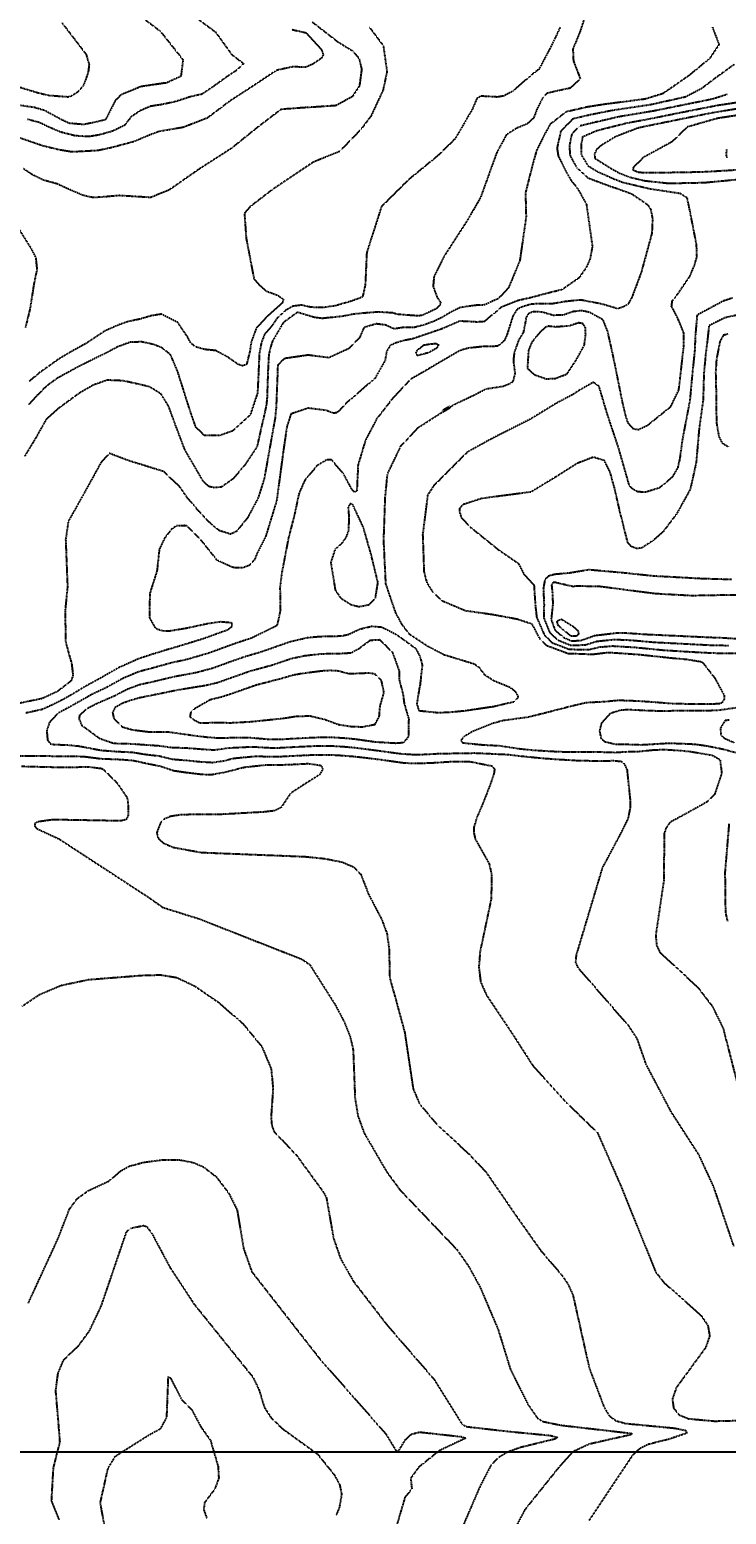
# Model space of a CAD drawing. Header units: feet. Extents: x 2234729 to 2255890, y 588345 to 614924.
# Tile 46 of 88: x 2246759 to 2247170, y 594634 to 595510. Entities that reach past the tile are written whole.
import ezdxf

# ---------------------------------------------------------------- set-up
doc = ezdxf.new("R2010")
doc.units = ezdxf.units.FT
doc.header["$MEASUREMENT"] = 0
doc.linetypes.add('OhDOT_USTN3', pattern=[0.22, 0.165, -0.055])
for name, color, linetype in [('DT_X_Contour_Major', 132, 'OhDOT_USTN3'), ('DT_X_Contour_Minor', 136, 'OhDOT_USTN3'), ('DT_X_Contour_Text', 251, 'Continuous')]:
    doc.layers.add(name, color=color, linetype=linetype)
doc.styles.add('L100', font='cceo.shx', dxfattribs={"height": 2})
picture_1 = doc.add_image_def('image1.sid', size_in_pixel=(17786, 6468))

msp = doc.modelspace()

# ---------------------------------------------------------------- linework, layer by layer
at = {"layer": 'DT_X_Contour_Major'}
for points in [[(2246823.37, 595518.49), (2246836.05, 595508.87), (2246849.53, 595491.91), (2246848.28, 595482.18), (2246839.64, 595478.21), (2246838.34, 595478.1), (2246824.65, 595476.08), (2246812.81, 595471.2), (2246809.57, 595467.82), (2246803.8, 595456.58), (2246799.74, 595455.51), (2246790.91, 595453.71), (2246782.3, 595454.46), (2246777.6, 595456.72), (2246767.96, 595461.96), (2246761.96, 595463.75), (2246753.59, 595464.97)], [(2247071.99, 595511.24), (2247069.09, 595504.93), (2247066.06, 595498.84), (2247059.44, 595486.29), (2247055.55, 595483.39), (2247043.94, 595473.36), (2247038.72, 595470.58), (2247034.93, 595469.93), (2247025.26, 595470.47), (2247022.74, 595468.95), (2247020.26, 595463.02), (2247014.01, 595452.16), (2247009.82, 595445.11), (2246999.62, 595435.19), (2246982.57, 595421.2), (2246966.55, 595405.32), (2246957.87, 595378.2), (2246957.23, 595364.1), (2246956.95, 595358.91), (2246955.38, 595351.96), (2246948.58, 595349.49), (2246939.29, 595346.81), (2246932.19, 595345.8), (2246925.01, 595345.95), (2246919.54, 595347.23), (2246914.3, 595346.55), (2246909.8, 595344.02), (2246905.33, 595339.92), (2246901.62, 595334.64), (2246897.58, 595329.98), (2246895.66, 595324.72), (2246894.53, 595318.71), (2246894, 595306.89), (2246893.46, 595295.35), (2246889.18, 595282.6), (2246878.67, 595272.98), (2246871.47, 595270.42), (2246862.06, 595270.43), (2246857.08, 595275.31), (2246853.66, 595285.13), (2246846.49, 595307.78), (2246842.21, 595317.99), (2246836.82, 595322.23), (2246831.83, 595324.1), (2246825.26, 595325.51), (2246818.59, 595325.43), (2246810.96, 595322.64), (2246805.58, 595319.73), (2246787.74, 595310.9), (2246775.49, 595304.19), (2246768.92, 595299.41), (2246763.18, 595293.65), (2246758.54, 595288.64)], [(2247174.41, 594792.27), (2247162.52, 594827.32), (2247153.85, 594846.06), (2247137.43, 594871.53), (2247122.7, 594899.41), (2247117.48, 594914.48), (2247112.75, 594921.73), (2247082.59, 594956.39), (2247081.24, 594959.59), (2247081.57, 594963.88), (2247097.02, 595015.47), (2247108.47, 595036.96), (2247112.2, 595044.58), (2247113.39, 595050.69), (2247113.51, 595054.49), (2247111.58, 595073.12), (2247109.99, 595076.57), (2247108.32, 595077.92), (2247103.91, 595078.41), (2247098.95, 595078.34), (2247089.46, 595078.37), (2247082.38, 595078.49), (2247070.49, 595079.22), (2247062.35, 595079.79), (2247051.3, 595080.86), (2247040.66, 595082.07), (2247021.74, 595082.93), (2247000.67, 595082.59), (2246991.06, 595082.1), (2246984.94, 595082.06), (2246978.05, 595082.52), (2246971.71, 595083.35), (2246965.33, 595084.24), (2246959.22, 595085.03), (2246950.95, 595086.11), (2246943.97, 595086.72), (2246936.77, 595087.16), (2246930.74, 595087.21), (2246922.9, 595086.9), (2246915.27, 595086.51), (2246906.53, 595086.03), (2246899.54, 595086.05), (2246891, 595086.62), (2246884.83, 595086.37), (2246876.64, 595085.92), (2246875.59, 595085.8), (2246867.82, 595084.74), (2246859.11, 595085.33), (2246852.36, 595085.86), (2246842.44, 595086.25), (2246835.86, 595087.18), (2246825.43, 595087.92), (2246819.31, 595088.37), (2246808.65, 595088.66), (2246800.51, 595091.47), (2246790.14, 595099.07), (2246788.36, 595103.14), (2246788.73, 595105.59), (2246793.17, 595109.5), (2246798.68, 595112.34), (2246809.27, 595116.93), (2246816.56, 595120.76), (2246823.68, 595123.42), (2246834.57, 595125.88), (2246844.02, 595128.18), (2246857.2, 595130.6), (2246867.53, 595133.38), (2246876.32, 595136.6), (2246885.67, 595139.91), (2246896.22, 595143.02), (2246912.46, 595148.74), (2246923.19, 595151.23), (2246930.44, 595151.88), (2246942.65, 595152.14), (2246946.89, 595152.98), (2246953.79, 595156.19), (2246960.73, 595157.86), (2246966.6, 595157.43), (2246975.13, 595153.15), (2246978.98, 595150.48), (2246986.73, 595144.74), (2246989.29, 595139.95), (2246990.6, 595134.93), (2246989.24, 595122.65), (2246988.92, 595121.59), (2246987.42, 595112.09), (2246988.62, 595108.1), (2246999.32, 595107.01), (2247006.15, 595107.14), (2247016.07, 595108.13), (2247033.01, 595110.64), (2247041.16, 595112.59), (2247044.57, 595113.29), (2247047.12, 595115.67), (2247047.2, 595116.77), (2247045.82, 595119.01), (2247042.51, 595121.71), (2247032.8, 595125.66), (2247027.57, 595129.05), (2247024.56, 595133.17), (2247021.55, 595135.38), (2247016.35, 595137.02), (2247003.62, 595140.89), (2246993.82, 595145.99), (2246983.17, 595153.05), (2246978.75, 595158.83), (2246975.04, 595165.71), (2246969.19, 595182.78), (2246967.93, 595208.45), (2246968.8, 595233.48), (2246970.15, 595247.64), (2246978.12, 595264.27), (2246988.45, 595275.17), (2247009.36, 595288.61), (2247021.29, 595294.26), (2247028.19, 595297.85), (2247038.32, 595299.4), (2247042.59, 595301.16), (2247044.27, 595302.34), (2247045.49, 595306.69), (2247044.54, 595314.51), (2247045.09, 595319.36), (2247047.67, 595326.67), (2247050.44, 595331.23), (2247051.45, 595336.27), (2247052.12, 595340.16), (2247053.82, 595342.66), (2247056.26, 595343.52), (2247061.2, 595343.31), (2247067.82, 595341.37), (2247074.02, 595341.59), (2247079.46, 595343.54), (2247084.59, 595344.14), (2247089.22, 595343.2), (2247097.01, 595338.85), (2247099.8, 595331.67), (2247101.82, 595322.88), (2247104.19, 595311.88), (2247108.41, 595290.69), (2247110.27, 595282.59), (2247111.86, 595277.74), (2247114.89, 595274.43), (2247118.16, 595273.86), (2247123.46, 595276.35), (2247137.22, 595287.4), (2247141.93, 595297.17), (2247142.79, 595304.33), (2247144.84, 595322.59), (2247144.87, 595330.91), (2247141.14, 595339.96), (2247137.7, 595346.5), (2247138.11, 595349.84), (2247140.82, 595353.07), (2247148.49, 595364.27), (2247151.17, 595370.7), (2247152.68, 595375.8), (2247152.4, 595382.98), (2247148.56, 595402.63), (2247146.91, 595410.41), (2247142.76, 595413.01), (2247124.43, 595415.78), (2247109.51, 595419.37), (2247108.13, 595419.78), (2247103.91, 595421.42), (2247093.86, 595425.91), (2247088.76, 595429.04), (2247084.48, 595436.03), (2247084.64, 595442.6), (2247085.38, 595446.63), (2247093.61, 595450.23), (2247111.33, 595454.69), (2247125.05, 595457.21), (2247142.26, 595460.71), (2247164.51, 595465.07), (2247187.8, 595468.65)], [(2246758.31, 594758.68), (2246775.78, 594796.63), (2246782.56, 594814.06), (2246787.3, 594820.45), (2246793.62, 594824.95), (2246805.91, 594830.71), (2246812.76, 594836.64), (2246817.92, 594839.49), (2246826.51, 594841.78), (2246837.04, 594843.15), (2246847.27, 594843.17), (2246855.43, 594841.64), (2246861.49, 594839.05), (2246869.08, 594833.24), (2246876.69, 594823.17), (2246881.41, 594813.65), (2246885.22, 594790.93), (2246890.1, 594777.12), (2246929.92, 594726.11), (2246969.08, 594681.61), (2246975.29, 594671.4), (2246976.72, 594671.47), (2246980.64, 594678.05), (2246984.09, 594681.35), (2246989.07, 594682.63), (2247013.85, 594679.9), (2247016.27, 594679.04), (2247000.73, 594671.66), (2246988.41, 594661.78), (2246983.76, 594655.32), (2246984.49, 594649.03), (2246980.44, 594644.21), (2246973.61, 594621.09)]]:
    msp.add_lwpolyline(points, dxfattribs=at)
at = {"layer": 'DT_X_Contour_Minor'}
for points in [[(2246778.19, 595513.65), (2246792.41, 595495.07), (2246794.13, 595489.07), (2246793.6, 595484.74), (2246792.14, 595480.3), (2246790.49, 595476.22), (2246787.52, 595472.91), (2246783.96, 595470.62), (2246781.83, 595469.91), (2246770.39, 595470.78), (2246764.32, 595472.2), (2246751.3, 595476.2)], [(2246925.67, 595514.29), (2246940.66, 595502.67), (2246949.69, 595497.07), (2246953.45, 595492.46), (2246954.87, 595486.31), (2246953.57, 595476.59), (2246949.32, 595470.15), (2246939.72, 595464.89), (2246930.03, 595464.2), (2246920.45, 595463.62), (2246907.35, 595462.66), (2246893.44, 595452.04), (2246877.91, 595439.56), (2246858.68, 595427.2), (2246841.45, 595415.19), (2246830.45, 595410.69), (2246811.83, 595411.81), (2246800.38, 595410.82), (2246795.93, 595410.75), (2246790.92, 595411.84), (2246782.92, 595415.21), (2246775.15, 595418.77), (2246767.42, 595420.88), (2246760.41, 595424.28), (2246755.38, 595427.67)], [(2246851.84, 595520.85), (2246868.63, 595508.35), (2246878.14, 595495.16), (2246885.23, 595489.69), (2246880.53, 595485.28), (2246875.56, 595482.03), (2246867.12, 595475.94), (2246860.64, 595471.6), (2246853.52, 595470), (2246845.22, 595467.28), (2246837.34, 595465.56), (2246830.26, 595464.46), (2246824.19, 595461.82), (2246818.8, 595458.14), (2246814.98, 595453.2), (2246807.92, 595449.8), (2246800.44, 595447.67), (2246794.17, 595446.6), (2246786.01, 595447.05), (2246777.38, 595449.25), (2246770.4, 595452.22), (2246764.59, 595455.02), (2246757.74, 595456.75)], [(2247087.41, 595520.09), (2247083.61, 595508.32), (2247079.46, 595498.29), (2247079.76, 595491.31), (2247083.82, 595480.73), (2247077.98, 595475.19), (2247071.64, 595473.84), (2247064.27, 595472.18), (2247061.74, 595469.69), (2247058.37, 595463.08), (2247056.38, 595457.65), (2247052.68, 595454.18), (2247046.23, 595451.53), (2247041.08, 595448.21), (2247040.35, 595447.88), (2247034.53, 595437.14), (2247025, 595410.75), (2247017.35, 595397.46), (2247003.72, 595376.41), (2246997.55, 595363.99), (2246997.01, 595358.25), (2246999.42, 595351.76), (2247001.5, 595348.7), (2247001.01, 595347.39), (2246999.02, 595345.15), (2246990.43, 595341.08), (2246987.44, 595340.92), (2246976.36, 595341.73), (2246973.21, 595342.59), (2246964.74, 595343.18), (2246956.67, 595342.53), (2246950.14, 595341.9), (2246943.36, 595340.58), (2246931.59, 595339.37), (2246927.1, 595339.92), (2246917.04, 595343.01), (2246908.78, 595337.02), (2246908.26, 595336.18), (2246902.36, 595326.19), (2246901.58, 595323.91), (2246900.12, 595318.11), (2246899.63, 595308.71), (2246899.05, 595292.17)], [(2246913.62, 595509.79), (2246921.96, 595507.91), (2246931.12, 595498.05), (2246932.27, 595494.87), (2246931.04, 595492.7), (2246926.11, 595489.39), (2246922, 595487.59), (2246914.1, 595487.72), (2246904.81, 595485.73), (2246903.62, 595484.96), (2246893.38, 595478.13), (2246887.46, 595474.26), (2246876.69, 595467.28), (2246871.94, 595463.63), (2246863.88, 595457.58), (2246849.6, 595452.04), (2246841.36, 595450.63), (2246835.37, 595449.65), (2246828.6, 595447.02), (2246820.55, 595443.63), (2246807.78, 595440.17), (2246799.39, 595438.38), (2246790.91, 595437.9), (2246784, 595437.55), (2246775.87, 595438.91), (2246767.2, 595441.03), (2246761.32, 595443.02), (2246752.36, 595446.11)], [(2246959.55, 595511.02), (2246967.66, 595500.18), (2246969.81, 595484.87), (2246967.43, 595473.87), (2246960.47, 595458.91), (2246954.46, 595450.86), (2246941.9, 595437.89), (2246926.32, 595431.53), (2246902.81, 595415.79), (2246889.02, 595405.22), (2246886.05, 595401.81), (2246885.79, 595400.66), (2246886.78, 595386.64), (2246891.36, 595362.73), (2246893.88, 595359.76), (2246898.74, 595355.52), (2246905.43, 595353.03), (2246908.74, 595350.54), (2246908.21, 595348.56), (2246899.74, 595341.03), (2246899.06, 595340.4), (2246892.81, 595333.77), (2246889.75, 595325.53), (2246888.96, 595320.06), (2246886.98, 595312.22), (2246884.54, 595311.4), (2246881.92, 595312.34), (2246875.52, 595316.83), (2246868.82, 595320.42), (2246862.31, 595321.07), (2246856.96, 595322.62), (2246854.17, 595324.74), (2246852.09, 595328.66), (2246846.46, 595336.97), (2246836.77, 595341.89), (2246831.1, 595341.02), (2246830.08, 595340.73), (2246823.96, 595338.94), (2246817.5, 595337.64), (2246811.83, 595335.7), (2246803.46, 595332.01), (2246792.58, 595324.75), (2246783.43, 595319.73), (2246776.13, 595315.35), (2246764.38, 595306.99), (2246758.81, 595302.22)], [(2247161.72, 595511.19), (2247165.64, 595500.91), (2247160.13, 595492.73), (2247159.17, 595491.9), (2247147.86, 595482.55), (2247132.6, 595471.96), (2247122.07, 595468.72), (2247098.54, 595465.7), (2247087.61, 595463.99), (2247075.42, 595461.15), (2247066.04, 595453.85), (2247062.89, 595448.24), (2247058.01, 595438.42), (2247055.7, 595430.16), (2247051.49, 595413.49), (2247051.86, 595399.18), (2247048.15, 595373.46), (2247041.57, 595357.6), (2247035.43, 595350.95), (2247032.05, 595349.58)], [(2247174.55, 595489.09), (2247162.52, 595480.41), (2247155.5, 595475), (2247145.8, 595469.95), (2247125.46, 595465.4), (2247102.8, 595462.03), (2247089.61, 595459.4), (2247079.41, 595456.98), (2247072.31, 595449.82), (2247070.11, 595439.9), (2247070.82, 595435.15), (2247076.08, 595424.74), (2247078.55, 595420.6), (2247082.24, 595415.97), (2247087.43, 595406.74), (2247090.94, 595381.92), (2247089.55, 595374.29), (2247087.3, 595369.31), (2247082.97, 595363.2), (2247073, 595356.3), (2247064.29, 595354.18), (2247055.68, 595351.84), (2247047.7, 595350.04), (2247046.72, 595349.78), (2247037.05, 595345.93), (2247033.94, 595343.11), (2247030.88, 595340.62), (2247027.33, 595337.52), (2247022.5, 595337.2), (2247021.48, 595337.36), (2247012.71, 595337.76), (2247002.44, 595333.3), (2247001.55, 595332.98), (2246993.23, 595330.14), (2246984.84, 595327.29), (2246979.55, 595326.31), (2246974.81, 595324.87), (2246971.66, 595323.36), (2246969.64, 595319.95), (2246968.65, 595314.46), (2246962.76, 595304.11), (2246946.29, 595289.84), (2246941.22, 595284.59), (2246940.04, 595283.69), (2246938.16, 595283.49), (2246933.92, 595285.11), (2246923.33, 595286.46), (2246913.15, 595283.03), (2246910.71, 595275.26), (2246908.58, 595260.52), (2246904.75, 595231.94), (2246898.24, 595210.72), (2246893.14, 595200.72), (2246891.59, 595196.87), (2246888.74, 595193.78), (2246884.5, 595192.22), (2246879.11, 595192.42), (2246869.73, 595196.67), (2246860.09, 595208.78), (2246851.89, 595216.96), (2246850.59, 595217.17), (2246845.78, 595217.12), (2246842.68, 595215), (2246838.68, 595209.85), (2246835.51, 595203.16), (2246834.18, 595190.63), (2246829.89, 595177.01), (2246829.78, 595162.78), (2246833.03, 595157.08)], [(2247170.45, 595471.45), (2247161.84, 595468.72), (2247151.81, 595466.69), (2247127.13, 595461.7), (2247107.07, 595458.36), (2247091.61, 595454.82), (2247083.39, 595452.81), (2247078.85, 595448.23), (2247077.37, 595441.25), (2247077.79, 595435.37), (2247081.74, 595428.23), (2247088.13, 595422.4), (2247089.32, 595421.91), (2247102.16, 595417.12), (2247104.59, 595416.37), (2247114.19, 595412.87), (2247123.37, 595406.62), (2247125.3, 595403.83), (2247126.4, 595398.16), (2247126.06, 595389.77), (2247119.84, 595366.75), (2247114.24, 595351.8), (2247111.99, 595347.76), (2247108.93, 595346.01), (2247105.9, 595345.11), (2247096.5, 595347.86), (2247084.07, 595350.25), (2247083.12, 595350.21), (2247074.8, 595349.29), (2247067.23, 595347.99), (2247055.24, 595347.88), (2247050.14, 595346.37), (2247046.63, 595344.86), (2247044.04, 595340.77), (2247040.56, 595329.65), (2247039.07, 595326.33), (2247035.07, 595322.97), (2247026.56, 595322.77), (2247017.98, 595321.89), (2247013.13, 595320.54), (2247001.5, 595313.88), (2246993.19, 595308.9), (2246983.91, 595303.65), (2246980.56, 595300.06), (2246973.24, 595292.35), (2246963.74, 595280.12), (2246957.09, 595267.43), (2246952.74, 595252.94), (2246952.04, 595237.53), (2246950.65, 595236.96), (2246949.34, 595238.19), (2246944.21, 595247.7), (2246937.09, 595256.02), (2246934.41, 595256.09), (2246928.57, 595252.54), (2246921.31, 595243.89), (2246917.85, 595235.99), (2246915.32, 595223.9), (2246911.7, 595209.88), (2246907.85, 595189.84), (2246906.7, 595180.55), (2246906.93, 595167.37), (2246904.95, 595158.19), (2246889.59, 595150.7), (2246882.15, 595148.31), (2246876.01, 595146.1), (2246864.55, 595141.92), (2246851.71, 595138.18), (2246842.05, 595136.08), (2246832.16, 595133.32), (2246823.65, 595131.1), (2246814.21, 595127.14), (2246804.41, 595121.72), (2246795.63, 595117.56), (2246788.19, 595113.32), (2246780.41, 595109.01), (2246775.96, 595106.66), (2246770.86, 595101.32), (2246769.14, 595096.44), (2246769.63, 595090.69), (2246771.35, 595088.45), (2246773.51, 595088.16), (2246782.23, 595087.81), (2246788.24, 595087.2), (2246801.25, 595084.71), (2246810.75, 595083.99), (2246819.64, 595083.56), (2246827.28, 595082.34), (2246835.87, 595081.32), (2246843.25, 595079.49), (2246851.55, 595078.81), (2246859.68, 595077.97), (2246866.98, 595077.56), (2246873.16, 595078.45), (2246879.44, 595080), (2246885.73, 595080.62), (2246892.65, 595081.24), (2246899.25, 595081.06), (2246907.09, 595081.09), (2246913.93, 595081.42), (2246923.01, 595081.89), (2246929.44, 595082.11), (2246936.35, 595082.07), (2246941.97, 595081.76), (2246950.53, 595081.09), (2246956.52, 595080.41), (2246964.28, 595079.48), (2246969.76, 595078.73), (2246979.06, 595077.41), (2246984.58, 595077.02), (2246995.43, 595077.26), (2247008.06, 595078.09), (2247018.51, 595078.12), (2247031.9, 595075.43), (2247033.25, 595073.47), (2247032.88, 595070.86), (2247030.93, 595065.05), (2247027, 595054.88), (2247022.72, 595044.79), (2247021, 595039.1), (2247021, 595036.37), (2247021.82, 595032.44), (2247030.09, 595017.8), (2247031.53, 595011.33), (2247031.29, 594997.1), (2247024.74, 594966.18), (2247023.99, 594956.87), (2247025.06, 594948.06), (2247028.46, 594940.36), (2247043.38, 594918.07), (2247055.78, 594898.8), (2247075.86, 594876.78), (2247094.04, 594859.07), (2247107.35, 594828.69), (2247128.32, 594777.01), (2247132.98, 594771), (2247154.88, 594751.56), (2247159.09, 594745.44), (2247160.12, 594739.28), (2247157.8, 594732.52), (2247140.47, 594708.85), (2247138.14, 594702.09), (2247138.87, 594696.66), (2247142.19, 594692.77), (2247147.63, 594690.5), (2247163.06, 594689.1), (2247225.29, 594690.62)], [(2247184.06, 595464.2), (2247162, 595460.66), (2247132.7, 595454.73), (2247119.14, 595451.94), (2247117.7, 595451.59), (2247104.83, 595446.64), (2247096.36, 595441.54), (2247093.22, 595438.69), (2247092.24, 595436.4), (2247092.45, 595433.84), (2247101.63, 595428.05), (2247106.72, 595425.18), (2247112.57, 595422.88), (2247121.65, 595420.65), (2247136.05, 595419.09), (2247156.96, 595419.53), (2247181.01, 595421.78)], [(2247180.33, 595459.74), (2247164.62, 595457.33), (2247146.95, 595452.26), (2247137.88, 595443.52), (2247121.09, 595434.33), (2247116.36, 595429.63), (2247115.01, 595428.28), (2247114.81, 595426.97), (2247118.43, 595425.58), (2247127.44, 595425.37), (2247153.05, 595425.8), (2247158.1, 595425.97), (2247178.31, 595427.19)], [(2247170.11, 595439.3), (2247169.78, 595435.67), (2247170.35, 595433.95)], [(2246740.82, 595410.92), (2246760.08, 595380.33), (2246762.65, 595375.19), (2246763.35, 595368.33), (2246761.5, 595359.39), (2246759.32, 595345.21), (2246756.56, 595333.94)], [(2247032.05, 595349.58), (2247027.43, 595347.33), (2247022.2, 595347.1), (2247013.03, 595345.82), (2247007.35, 595343.02), (2247002.53, 595340.12), (2246997.28, 595337.58), (2246991.83, 595335.61), (2246986.14, 595334.11), (2246979.56, 595334.05), (2246974.08, 595333.18), (2246968.96, 595335.49), (2246963.58, 595336.15), (2246956.26, 595334.08), (2246953.67, 595328.07), (2246947.3, 595321.59), (2246935.49, 595316.19), (2246923.32, 595317.74), (2246909.32, 595315.71), (2246905.37, 595311.85), (2246905.34, 595309.57), (2246904.44, 595286.69), (2246903.78, 595280.41), (2246897.38, 595244.78), (2246893.76, 595233.35), (2246887.56, 595221.79), (2246881.11, 595213.78), (2246877.53, 595212.15), (2246870.78, 595214.28), (2246863.91, 595220.18), (2246859.15, 595225.38), (2246851.95, 595233.8), (2246847.75, 595239.9), (2246838.14, 595249.08), (2246817.27, 595255.55), (2246806.18, 595259.8), (2246801.39, 595254.83), (2246790.79, 595235.58), (2246781.9, 595219.78), (2246780.3, 595208.98), (2246781.38, 595181.14), (2246779.99, 595167.02), (2246780.28, 595148.48), (2246783.83, 595135.74), (2246784.61, 595129.05), (2246783.59, 595125.64), (2246775.42, 595119.36), (2246766.43, 595115.19), (2246761.64, 595114.19), (2246745.81, 595110.93)], [(2247173.59, 595351.4), (2247168.24, 595349.66), (2247152.71, 595341.35), (2247151.71, 595329.87), (2247151.28, 595320.16), (2247149.75, 595305.52), (2247148.47, 595291.25), (2247144.03, 595268), (2247142.52, 595256.88), (2247141.3, 595251.37), (2247138.02, 595245.73), (2247130.56, 595239.44), (2247122.24, 595236.87), (2247117.63, 595237.12), (2247114.81, 595238.75), (2247112.8, 595240.76), (2247106.61, 595262.42), (2247099.63, 595283.47), (2247094.95, 595299.25), (2247091.6, 595301.72), (2247084.02, 595297.46), (2247079.31, 595294.41), (2247070.59, 595289.87), (2247054.32, 595279.95), (2247031.96, 595268.67), (2247017.12, 595260.47), (2246997.38, 595240.73), (2246993.76, 595235.17), (2246990.85, 595211.89), (2246991.66, 595189.74), (2246993.33, 595183.53), (2246996.48, 595178.55), (2247001.84, 595173.15), (2247015.99, 595167.12), (2247032.22, 595164.84), (2247046.71, 595162.13), (2247055.18, 595159.36), (2247059.77, 595150.63), (2247063.83, 595146.58), (2247076.55, 595141.87), (2247091.17, 595141.36), (2247100.21, 595142.43), (2247101.83, 595142.39), (2247118.29, 595141.25), (2247138.17, 595139.12), (2247146.71, 595138.38), (2247155.61, 595136.9), (2247158.73, 595132.98), (2247163.17, 595127.26), (2247168.64, 595117.18), (2247168.72, 595114.85), (2247167.33, 595112.65), (2247165.94, 595112.11), (2247161.2, 595111.89), (2247146.11, 595111.97), (2247137.66, 595112.19), (2247125.51, 595113.14), (2247117.39, 595113.68), (2247106.51, 595114.07), (2247097.75, 595113.26), (2247087.31, 595112.7), (2247077.54, 595110.41), (2247065.1, 595107.16), (2247053.25, 595104.22), (2247038.72, 595102.25), (2247032.4, 595100.61), (2247020.56, 595095.93), (2247015.17, 595092.69), (2247013.41, 595090.53), (2247014.52, 595089.1), (2247026.51, 595087.92), (2247035.85, 595087.47), (2247047.73, 595085.68), (2247056.15, 595084.81), (2247068.11, 595084.09), (2247077, 595083.71), (2247086.63, 595083.85), (2247094.46, 595083.78), (2247104.2, 595083.47), (2247111.8, 595083.91), (2247118.47, 595084.07), (2247126.89, 595084.93), (2247133.55, 595085.19), (2247142.97, 595084.56), (2247148.85, 595083.98), (2247161.64, 595081.8), (2247166.26, 595079.15), (2247167.22, 595071.13), (2247163.07, 595058.74), (2247158.7, 595054.29), (2247146.92, 595047.71), (2247136.67, 595042.16), (2247134.35, 595038.75), (2247133.33, 595035.62), (2247133.07, 595007.93), (2247128.32, 594975.71), (2247128.85, 594969.65), (2247130.79, 594965.51), (2247153.02, 594945.02), (2247161.78, 594933.62), (2247168.05, 594920.78), (2247177.2, 594885.17)], [(2247177.82, 595341.67), (2247168.98, 595339.7), (2247159.71, 595335.1), (2247158.93, 595327.79), (2247157.71, 595317.73), (2247156.7, 595306.72), (2247156.25, 595291.14), (2247153.9, 595274.21), (2247152.17, 595254.37), (2247148.66, 595238.56), (2247140.6, 595224.08), (2247132.51, 595213.39), (2247126.74, 595208.38), (2247120.03, 595203.98), (2247117.18, 595203.65), (2247114.08, 595204.75), (2247111.82, 595207.3), (2247107.15, 595225.84), (2247103.96, 595239.62), (2247101.53, 595248.51), (2247098.04, 595255.55), (2247091.49, 595257.53), (2247082.1, 595253.94), (2247069.46, 595245.92), (2247054.68, 595236.99), (2247025.73, 595233.18), (2247014.63, 595229.55), (2247012.68, 595227.4), (2247012.56, 595225.28), (2247013.66, 595221.93), (2247019.17, 595216.18), (2247035.42, 595203.11), (2247047.31, 595194.92), (2247050.76, 595188.28), (2247056.51, 595182.13), (2247057.27, 595170.55), (2247058.06, 595163.26), (2247062.58, 595152.82), (2247067.18, 595148.16), (2247077.29, 595144.29), (2247088.91, 595144.09), (2247094.76, 595145.6), (2247102.91, 595146.24), (2247115.99, 595145.46), (2247132.94, 595143.79), (2247148.49, 595142.82), (2247161.91, 595142.09), (2247175.82, 595141.96)], [(2247052.78, 595309.92), (2247056.75, 595306.21), (2247063.8, 595303.76), (2247069.24, 595304.03), (2247076.03, 595306.68), (2247081.28, 595314.61), (2247086.2, 595323.58), (2247087.02, 595329.93), (2247086.9, 595333.89), (2247085.43, 595336.29), (2247082.83, 595336.75), (2247077.24, 595334.93), (2247069.09, 595334.3), (2247065.06, 595334.78), (2247063.51, 595334.25), (2247059.77, 595330.88), (2247055.34, 595325.51), (2247053.26, 595320.5), (2247052.71, 595311.12), (2247052.78, 595309.92)], [(2247171.13, 595330.13), (2247168.15, 595329.44), (2247166.16, 595325.71), (2247164.14, 595315.3), (2247163.65, 595307.91), (2247164.03, 595291.02), (2247164.01, 595285.39), (2247164.16, 595277.74), (2247165.54, 595269.86), (2247167.37, 595266.02), (2247171.13, 595263.73)], [(2246998.8, 595324.65), (2247000.19, 595323.85), (2246999.17, 595321.85), (2246994.4, 595319.15), (2246987.75, 595317.44), (2246986.76, 595318.62), (2246987.76, 595320.62), (2246991.38, 595323.68), (2246995.09, 595324.34), (2246998.8, 595324.65)], [(2246899.05, 595292.17), (2246898.62, 595287.99), (2246893.1, 595263.55), (2246885.87, 595252.77), (2246878.93, 595244.68), (2246872.13, 595239.93), (2246867.72, 595239.56), (2246864.74, 595240.26), (2246861.76, 595242.96), (2246860.77, 595244.51), (2246850.63, 595261.93), (2246844.23, 595278.85), (2246841.06, 595287.59), (2246836.55, 595294.88), (2246829.7, 595299.09), (2246814.38, 595302.6), (2246804.77, 595302.97), (2246796.61, 595300.09), (2246788.41, 595295.34), (2246776.3, 595286.47), (2246768.74, 595279.73), (2246762.82, 595269.17), (2246756.16, 595258.21)], [(2246955.97, 595216.02), (2246949.55, 595229.77), (2246948.19, 595230.12), (2246946.89, 595228.1), (2246947.37, 595222.39), (2246947.1, 595214.43), (2246945.63, 595210.26), (2246943.1, 595206.71), (2246939.19, 595203.23), (2246936.66, 595195.52), (2246939.32, 595179.09), (2246942.53, 595174.47), (2246948.89, 595170.47), (2246953.42, 595169.45), (2246959.27, 595170.58), (2246963, 595174.38), (2246964.54, 595183.67), (2246960.39, 595200.5), (2246955.97, 595216.02)], [(2247173.17, 595185.37), (2247155.71, 595185.85), (2247127.03, 595187.41), (2247108.36, 595189.37), (2247088.83, 595191.11), (2247077.57, 595189.19), (2247068.72, 595188.41), (2247064.98, 595187.37), (2247062.94, 595185.25), (2247062.03, 595180.14), (2247062.44, 595170.79), (2247062.36, 595162.59), (2247065.72, 595154.25), (2247070.53, 595149.75), (2247078.04, 595146.71), (2247086.64, 595146.83), (2247093.59, 595149.01), (2247103.99, 595150.09), (2247113.7, 595149.68), (2247127.71, 595148.45), (2247149.57, 595147.31), (2247161.04, 595146.73), (2247171.5, 595146.54)], [(2247180.87, 595176.36), (2247149.39, 595175.82), (2247127.93, 595177.01), (2247095.15, 595181.26), (2247080.82, 595181.5), (2247079.87, 595181.15), (2247069.32, 595183.57), (2247067.69, 595183.65), (2247066.87, 595182.19), (2247067.4, 595177.26), (2247067.62, 595170.82), (2247066.65, 595161.91), (2247068.86, 595155.68), (2247073.88, 595151.33), (2247078.78, 595149.13), (2247084.37, 595149.57), (2247092.41, 595152.42), (2247105.08, 595153.93), (2247111.4, 595153.89), (2247122.49, 595153.12), (2247150.66, 595151.81), (2247160.17, 595151.36), (2247167.18, 595151.12), (2247184.8, 595150.02)], [(2246833.03, 595157.08), (2246833.96, 595156.35), (2246837.73, 595155.21), (2246841.93, 595155.21), (2246851.34, 595156.77), (2246863.77, 595159.44), (2246871.64, 595160.6), (2246878.01, 595160.03), (2246878.41, 595158.56), (2246877.97, 595157.25), (2246875.71, 595155.6), (2246861.56, 595150.46), (2246846.22, 595145.75), (2246840.08, 595143.98), (2246829.74, 595140.76), (2246823.63, 595138.78), (2246811.87, 595133.52), (2246799.56, 595126.5), (2246792.58, 595122.78), (2246784.01, 595117.58), (2246777.91, 595114.18), (2246772.17, 595111.34), (2246766.26, 595108.69), (2246756.78, 595106.65)], [(2247078.26, 595152.04), (2247077.02, 595153.02), (2247070.79, 595158.35), (2247070.18, 595160.43), (2247070.83, 595161.33), (2247072.7, 595162.04), (2247079.68, 595157.75), (2247082.46, 595155.29), (2247082.83, 595153.37), (2247081.52, 595151.96), (2247078.26, 595152.04)], [(2246921.01, 595091.84), (2246916.61, 595091.59), (2246905.98, 595090.97), (2246899.83, 595091.05), (2246889.35, 595092.01), (2246883.93, 595092.13), (2246870.46, 595091.79), (2246869.91, 595091.83), (2246863.55, 595092.32), (2246854.18, 595093.5), (2246852.99, 595093.69), (2246841.41, 595095.31), (2246830.92, 595095.38), (2246829.69, 595095.36), (2246819.83, 595096.58), (2246813.8, 595098.3), (2246808.85, 595103.48), (2246808.2, 595107.05), (2246809.79, 595110.24), (2246813.75, 595112.56), (2246818.91, 595114.38), (2246823.7, 595115.74), (2246836.98, 595118.45), (2246845.99, 595120.29), (2246862.7, 595123.03), (2246870.51, 595124.84), (2246876.62, 595127.09), (2246889.19, 595131.5), (2246902.06, 595135.02), (2246913.37, 595138.83), (2246921.32, 595140.55), (2246931.11, 595141.64), (2246941.53, 595141.79), (2246948.59, 595142.19), (2246953.42, 595144.8), (2246959.93, 595149.66), (2246965.47, 595149.95), (2246966.07, 595149.44), (2246972.92, 595142.56), (2246973.28, 595141.78), (2246977.09, 595131.23), (2246977.07, 595126.15), (2246979.36, 595117.28), (2246979.96, 595112.29), (2246982.65, 595103.11), (2246982.42, 595098.55), (2246982.48, 595093.1), (2246981.13, 595090.89), (2246979.3, 595089.1), (2246974.91, 595088.78), (2246963.01, 595089.49), (2246961.92, 595089.64), (2246951.37, 595091.12), (2246945.96, 595091.68), (2246937.2, 595092.25), (2246932.04, 595092.3), (2246921.01, 595091.84)], [(2246941.01, 595131.43), (2246936.28, 595131.7), (2246931.19, 595131.39), (2246919.45, 595129.87), (2246914.28, 595128.93), (2246907.89, 595127.02), (2246892.71, 595123.1), (2246876.93, 595117.59), (2246872.21, 595116.06), (2246865.37, 595114.37), (2246855.75, 595108.77), (2246854.09, 595107.1), (2246853.6, 595104.52), (2246855.89, 595102.73), (2246859.56, 595100.81), (2246869.93, 595101.14), (2246877.15, 595100.93), (2246889.16, 595101.57), (2246908.74, 595103.59), (2246916.61, 595104.85), (2246924.61, 595104.97), (2246932.61, 595103.1), (2246941.33, 595099.88), (2246948.58, 595098.8), (2246955.39, 595098.54), (2246962.78, 595100), (2246965.27, 595104.57), (2246965.78, 595110.72), (2246968.08, 595118.79), (2246966.57, 595125.93), (2246962.8, 595129.59), (2246959.67, 595130.19), (2246947.55, 595129.74), (2246941.01, 595131.43)], [(2247175.67, 595109.69), (2247164.66, 595108.13), (2247151.53, 595107.88), (2247141.92, 595107.91), (2247130.53, 595107.8), (2247124.82, 595107.94), (2247113.4, 595108.52), (2247108.08, 595108.42), (2247101.41, 595106.36), (2247096.16, 595100.53), (2247095.18, 595095.95), (2247096.08, 595091.59), (2247098.45, 595089.75), (2247104.45, 595088.39), (2247110.45, 595088.29), (2247119.67, 595087.97), (2247126.51, 595088.36), (2247135.82, 595088.92), (2247143.03, 595088.72), (2247151.54, 595088.32), (2247158.7, 595087.32), (2247167.86, 595085.45), (2247176.16, 595083.26)], [(2247171.55, 595102.46), (2247169.17, 595102.2), (2247166.48, 595097.71), (2247166.84, 595093.46), (2247169.21, 595091.59), (2247174.63, 595089.28)], [(2246749.34, 595081.3), (2246759.98, 595081.5), (2246772.33, 595081.32), (2246781.98, 595081.28), (2246791.04, 595081.07), (2246801.03, 595079.78), (2246812.85, 595079.32), (2246819.96, 595078.75), (2246829.14, 595076.77), (2246835.87, 595075.46), (2246844.06, 595072.74), (2246850.73, 595071.76), (2246860.26, 595070.6), (2246866.14, 595070.38), (2246874.1, 595071.8), (2246885.72, 595074.75), (2246886.63, 595074.86), (2246897.96, 595076.06), (2246898.96, 595076.06), (2246907.64, 595076.15), (2246912.59, 595076.33), (2246923.13, 595076.87), (2246930.86, 595075.85), (2246931.96, 595073.67), (2246930.16, 595070.33), (2246923.92, 595066.41), (2246919.39, 595063.51), (2246912.94, 595059.31), (2246907.27, 595050.89), (2246903.49, 595049.01), (2246897.02, 595048.27), (2246873.15, 595046.93), (2246848.6, 595046.69), (2246841.96, 595045.64), (2246838.42, 595044.09), (2246836.26, 595041.85), (2246834.01, 595036.04), (2246834.91, 595032.76), (2246838.19, 595029.87), (2246843.73, 595027.49), (2246860.3, 595024.45), (2246921.45, 595022.01), (2246933.28, 595020.82), (2246943.22, 595018.84), (2246950.4, 595015.8), (2246954.41, 595011.52), (2246958.91, 594999.84), (2246966.67, 594985.03), (2246969.83, 594976.55), (2246971.05, 594967.48), (2246971.43, 594950.46), (2246975.16, 594937.13), (2246980.29, 594918.19), (2246985.24, 594885.06), (2246988.99, 594876.29), (2246999.59, 594863.63), (2247018.29, 594846.53), (2247028.3, 594835.81), (2247045.43, 594810.97), (2247060.49, 594789.66), (2247072.79, 594775.36), (2247076.74, 594769.59), (2247079.46, 594763.53), (2247089.09, 594720.39), (2247097.83, 594697.35), (2247100.83, 594692.34), (2247104.85, 594689.29), (2247110.55, 594687.72), (2247139.49, 594684.95), (2247146.09, 594683.6), (2247146.59, 594681.9), (2247136.13, 594678.39), (2247123.79, 594675.3), (2247118.66, 594672.69), (2247114.32, 594668.51), (2247088.88, 594630.36)], [(2246754.22, 595075.3), (2246773.18, 595074.81), (2246781.74, 595074.74), (2246793.84, 595074.95), (2246801.64, 595073.99), (2246802.67, 595073.36), (2246810.61, 595065.44), (2246816.4, 595056.98), (2246817.05, 595054.12), (2246817.2, 595046.44), (2246816.01, 595043.81), (2246812.61, 595043.04), (2246800.67, 595043.25), (2246772.86, 595043.74), (2246764.26, 595042.55), (2246762.08, 595041.67), (2246762.04, 595039.87), (2246763.74, 595038.28), (2246776.45, 595032.41), (2246829.53, 594997.8), (2246837.62, 594992.05), (2246859.32, 594985.21), (2246919.75, 594961.45), (2246924.2, 594958.36), (2246939.15, 594934.83), (2246944.65, 594924.48), (2246948.14, 594915.72), (2246949.87, 594907.87), (2246950.96, 594879.61), (2246952.7, 594869.01), (2246956.34, 594858.97), (2246969.66, 594836.07), (2246977.5, 594825.44), (2247010.85, 594790.47), (2247017.9, 594780.48), (2247024.68, 594768.21), (2247035.32, 594743.26), (2247042.59, 594719.67), (2247052.94, 594698.97), (2247058.41, 594691), (2247061.77, 594688.86), (2247072.23, 594686.7), (2247113.99, 594681.88), (2247114.17, 594681.13), (2247089.06, 594675.48), (2247079.35, 594670.93), (2247071.59, 594662.36), (2247050.99, 594636.63), (2247043.83, 594622.91)], [(2247171.52, 595041.26), (2247169.14, 595012.8), (2247169.42, 594988.99), (2247170.6, 594983.93)], [(2246754.76, 594933.84), (2246764.73, 594940.59), (2246777.74, 594946.1), (2246793.75, 594949.48), (2246825.35, 594951.97), (2246836.36, 594952.25), (2246845.66, 594950.73), (2246856.31, 594945.75), (2246870.22, 594936.23), (2246884.74, 594923.59), (2246896.09, 594909.83), (2246901.54, 594896.74), (2246902.61, 594885.14), (2246901.45, 594868.54), (2246901.88, 594863.49), (2246903.2, 594859.87), (2246916.26, 594846.11), (2246932.41, 594824.01), (2246934.1, 594820.75), (2246938.27, 594796.94), (2246942.53, 594784.66), (2246950.11, 594771.37), (2246969.76, 594745.86), (2246997.49, 594713.85), (2247014.01, 594687.37), (2247016.48, 594685.87), (2247041.67, 594683), (2247066.16, 594680.62), (2247070.42, 594679.56), (2247069.05, 594678.5), (2247048.51, 594673.51), (2247041.15, 594670.85), (2247035.46, 594667.5), (2247031.2, 594663.18), (2247024.68, 594650.6), (2247014.11, 594626.05)], [(2246776.54, 594630.95), (2246772.04, 594642.14), (2246773.13, 594661.44), (2246776.99, 594676.81), (2246776, 594689.53), (2246774.49, 594707.06), (2246775.87, 594717.4), (2246779.08, 594725.11), (2246788.06, 594733.74), (2246794.38, 594742.31), (2246801.31, 594756.96), (2246816.2, 594800.56), (2246818.49, 594802.83), (2246826.2, 594804.43), (2246828.17, 594803.79), (2246831.33, 594799.43), (2246841.83, 594779.71), (2246855.96, 594758.21), (2246890.83, 594714.88), (2246894.27, 594707.69), (2246897.53, 594697.13), (2246901.52, 594690.95), (2246908.15, 594684.65), (2246928.75, 594669.75), (2246938.71, 594657.44), (2246941.9, 594651.54), (2246943.07, 594646.07), (2246941.7, 594638.04), (2246939.86, 594633.63)], [(2246803.99, 594623.41), (2246800.78, 594640.93), (2246805.33, 594661.25), (2246809.66, 594668.39), (2246814.63, 594671.6), (2246829.24, 594680.81), (2246836.46, 594684.77), (2246839.98, 594691.34), (2246840.92, 594715.45), (2246842.35, 594714.08), (2246848.73, 594701.74), (2246854.71, 594695.72), (2246860.25, 594685.33), (2246865.73, 594677.71), (2246870.24, 594662.23), (2246870.6, 594655.46), (2246868.28, 594649.03), (2246862.22, 594641.05), (2246861.73, 594636.83), (2246863.53, 594631.93)]]:
    msp.add_lwpolyline(points, dxfattribs=at)

# ---------------------------------------------------------------- texts
at = {"layer": 'DT_X_Contour_Text', "linetype": 'Continuous', "lineweight": -3, "insert": (2247004.9, 595285.95, 680), "char_height": 2, "width": 3.8236, "attachment_point": 5, "rotation": 30.71074, "style": 'L100', "bg_fill": 1, "box_fill_scale": 1, "bg_fill_color": 9, "bg_fill_transparency": 0}
msp.add_mtext('1070', dxfattribs=at)

# ---------------------------------------------------------------- pictures from other files: only their frames are drawn
image = msp.add_image(picture_1, insert=(2243173.45, 594670.71), size_in_units=(8711.37, 3167.95), dxfattribs=dict(fade=50))
image.dxf.flags = 7

doc.saveas('drawing.dxf')
